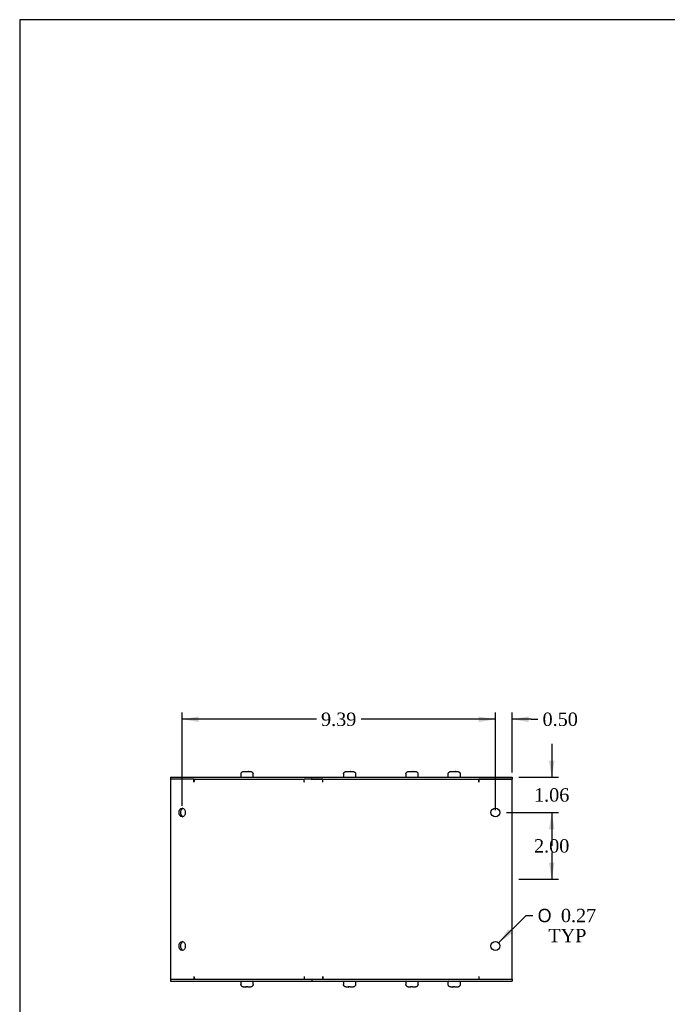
# Model space of a CAD drawing. Header units: inches. Extents: x 0.2 to 77.9, y -0.5 to 51.8.
# Tile 2 of 7: x 0.2 to 19.7, y 22.2 to 51.8. Entities that reach past the tile are written whole.
import ezdxf
from ezdxf.enums import TextEntityAlignment as Align

# ---------------------------------------------------------------- set-up
doc = ezdxf.new("R2010")
doc.units = ezdxf.units.IN
doc.header["$MEASUREMENT"] = 0
for name, color, linetype in [('COM55573-3', 7, 'Continuous'), ('COM55575-3', 7, 'Continuous'), ('Default', 7, 'Continuous'), ('SCS19491', 7, 'Continuous')]:
    doc.layers.add(name, color=color, linetype=linetype)
doc.styles.add('SEACAD_Solid_Edge_ANSI1_Symbols', font='txt')
doc.styles.add('SEACAD_Times_New_Roman', font='times.ttf')
doc.dimstyles.new('HAMMOND_(STH_-_66x44)', dxfattribs={"dimtxt": 0.4, "dimasz": 0.5, "dimexe": 0.2, "dimexo": 0.2, "dimgap": 0.1, "dimtad": 0, "dimtih": 1, "dimtoh": 1, "dimzin": 0, "dimdsep": 46, "dimtxsty": 'SEACAD_Times_New_Roman', "dimblk1": '_SE_FILLED', "dimblk2": '_SE_FILLED', "dimsah": 1, "dimcen": 0.2, "dimadec": 0, "dimazin": 0, "dimtfac": 0.8, "dimtofl": 0, "dimtmove": 0, "dimatfit": 3, "dimfxl": 1, "dimtolj": 1, "dimtzin": 0, "dimarcsym": 0})

# ---------------------------------------------------------------- blocks, each defined once
blk = doc.blocks.new('SE3')
at = {"layer": 'COM55573-3', "color": 7, "linetype": 'Continuous'}
for p, q in [((4.754, 29.043), (8.997, 29.043)), ((4.754, 29.043), (4.754, 28.986)), ((5.461, 28.986), (8.763, 28.986)), ((8.974, 28.986), (8.997, 28.986)), ((8.997, 29.043), (14.997, 29.043)), ((8.997, 29.043), (8.997, 28.986)), ((8.997, 28.986), (14.997, 28.986)), ((14.997, 29.043), (14.997, 28.986)), ((4.754, 22.986), (4.754, 22.929)), ((4.754, 22.929), (8.997, 22.929)), ((5.461, 22.986), (8.763, 22.986)), ((8.974, 22.986), (8.997, 22.986)), ((8.997, 22.986), (14.997, 22.986)), ((8.997, 22.986), (8.997, 22.929)), ((8.997, 22.929), (14.997, 22.929)), ((14.997, 22.986), (14.997, 22.929))]:
    blk.add_line(p, q, dxfattribs=at)
at = {"layer": 'COM55575-3', "color": 7, "linetype": 'Continuous'}
for p, q in [((4.754, 28.986), (4.754, 22.986)), ((5.461, 28.986), (4.754, 28.986)), ((5.461, 28.9), (5.461, 28.986)), ((5.461, 28.986), (5.461, 28.986)), ((5.501, 28.981), (5.501, 28.986)), ((8.971, 28.986), (8.763, 28.986)), ((8.763, 28.9), (8.763, 28.986)), ((8.971, 28.986), (8.974, 28.986)), ((9.328, 28.986), (9.032, 28.986)), ((9.328, 28.9), (9.328, 28.986)), ((9.328, 28.9), (9.328, 28.986)), ((14.997, 28.986), (13.997, 28.986)), ((13.997, 28.9), (13.997, 28.986)), ((13.997, 28.986), (13.997, 28.9)), ((14.997, 22.986), (14.997, 28.986)), ((5.461, 28.9), (5.461, 28.9)), ((8.762, 28.9), (8.763, 28.9)), ((9.328, 28.9), (9.328, 28.9)), ((13.997, 28.9), (13.997, 28.9)), ((5.461, 23.072), (5.461, 22.986)), ((5.461, 23.072), (5.461, 23.072)), ((8.763, 23.072), (8.762, 23.072)), ((8.763, 23.072), (8.763, 22.986)), ((9.328, 23.072), (9.328, 22.986)), ((9.328, 23.072), (9.328, 23.072)), ((9.328, 22.986), (9.328, 23.072)), ((13.997, 23.072), (13.997, 23.072)), ((13.997, 23.072), (13.997, 22.986)), ((13.997, 23.072), (13.997, 22.986)), ((4.754, 22.986), (5.461, 22.986)), ((5.461, 22.986), (5.461, 22.986)), ((5.501, 22.991), (5.501, 22.986)), ((8.763, 22.986), (8.971, 22.986)), ((8.974, 22.986), (8.971, 22.986)), ((9.032, 22.986), (9.328, 22.986)), ((13.997, 22.986), (14.997, 22.986))]:
    blk.add_line(p, q, dxfattribs=at)
for centre in [(14.497, 27.986), (14.497, 23.986)]:
    blk.add_circle(centre, 0.133, dxfattribs=at)
for centre, major_axis, start_param, end_param in [((5.522, 28.9), (0, -0.086), 3.141593, 4.712389), ((8.823, 28.9), (0, 0.086), 1.528001, 1.570796), ((5.148, 27.986), (0, -0.133), 3.357553, 6.067225), ((5.148, 23.986), (0, -0.133), 3.357553, 6.067225), ((5.522, 23.072), (0, -0.086), 4.712389, 6.283185), ((8.823, 23.072), (0, 0.086), 1.570796, 1.613592)]:
    blk.add_ellipse(centre, major_axis=major_axis, ratio=0.707107, start_param=start_param, end_param=end_param, dxfattribs=at)
for centre in [(5.107, 27.986), (5.107, 23.986)]:
    blk.add_ellipse(centre, major_axis=(0, -0.133), ratio=0.707107, dxfattribs=at)
at = {"layer": 'SCS19491', "color": 7, "linetype": 'Continuous'}
for p, q in [((6.865, 29.128), (6.865, 29.068)), ((6.868, 29.143), (6.866, 29.143)), ((6.959, 29.218), (7.031, 29.218)), ((7.032, 29.213), (7.092, 29.213)), ((7.086, 29.218), (7.083, 29.218)), ((7.088, 29.218), (7.086, 29.218)), ((7.086, 29.218), (7.086, 29.213)), ((7.09, 29.218), (7.088, 29.218)), ((7.088, 29.213), (7.088, 29.218)), ((7.09, 29.218), (7.145, 29.218)), ((7.092, 29.213), (7.09, 29.218)), ((7.236, 29.143), (7.238, 29.143)), ((7.24, 29.068), (7.24, 29.128)), ((9.939, 29.128), (9.939, 29.068)), ((9.943, 29.143), (9.94, 29.143)), ((10.034, 29.218), (10.105, 29.218)), ((10.106, 29.213), (10.166, 29.213)), ((10.16, 29.218), (10.158, 29.218)), ((10.162, 29.218), (10.16, 29.218)), ((10.16, 29.218), (10.16, 29.213)), ((10.165, 29.218), (10.162, 29.218)), ((10.162, 29.213), (10.162, 29.218)), ((10.165, 29.218), (10.219, 29.218)), ((10.166, 29.213), (10.165, 29.218)), ((10.31, 29.143), (10.313, 29.143)), ((10.314, 29.068), (10.314, 29.128)), ((11.809, 29.128), (11.809, 29.068)), ((11.813, 29.143), (11.81, 29.143)), ((11.904, 29.218), (11.975, 29.218)), ((11.976, 29.213), (12.036, 29.213)), ((12.03, 29.218), (12.028, 29.218)), ((12.033, 29.218), (12.03, 29.218)), ((12.03, 29.218), (12.03, 29.213)), ((12.035, 29.218), (12.033, 29.218)), ((12.033, 29.213), (12.033, 29.218)), ((12.035, 29.218), (12.089, 29.218)), ((12.036, 29.213), (12.035, 29.218)), ((12.18, 29.143), (12.183, 29.143)), ((12.184, 29.068), (12.184, 29.128)), ((13.075, 29.128), (13.075, 29.068)), ((13.079, 29.143), (13.077, 29.143)), ((13.17, 29.218), (13.241, 29.218)), ((13.243, 29.213), (13.303, 29.213)), ((13.297, 29.218), (13.294, 29.218)), ((13.299, 29.218), (13.297, 29.218)), ((13.297, 29.218), (13.297, 29.213)), ((13.301, 29.218), (13.299, 29.218)), ((13.299, 29.213), (13.299, 29.218)), ((13.301, 29.218), (13.356, 29.218)), ((13.303, 29.213), (13.301, 29.218)), ((13.447, 29.143), (13.449, 29.143)), ((13.45, 29.068), (13.45, 29.128)), ((6.865, 22.904), (6.865, 22.844)), ((6.868, 22.829), (6.866, 22.829)), ((7.014, 22.754), (6.959, 22.754)), ((7.073, 22.758), (7.013, 22.759)), ((7.013, 22.759), (7.014, 22.754)), ((7.014, 22.754), (7.016, 22.754)), ((7.016, 22.759), (7.016, 22.754)), ((7.016, 22.754), (7.019, 22.754)), ((7.019, 22.754), (7.019, 22.759)), ((7.019, 22.754), (7.021, 22.754)), ((7.145, 22.754), (7.074, 22.754)), ((7.236, 22.829), (7.238, 22.829)), ((7.24, 22.844), (7.24, 22.904)), ((9.939, 22.904), (9.939, 22.844)), ((9.943, 22.829), (9.94, 22.829)), ((10.088, 22.754), (10.034, 22.754)), ((10.147, 22.758), (10.087, 22.759)), ((10.087, 22.759), (10.088, 22.754)), ((10.088, 22.754), (10.09, 22.754)), ((10.09, 22.759), (10.09, 22.754)), ((10.09, 22.754), (10.093, 22.754)), ((10.093, 22.754), (10.093, 22.759)), ((10.093, 22.754), (10.095, 22.754)), ((10.219, 22.754), (10.148, 22.754)), ((10.31, 22.829), (10.313, 22.829)), ((10.314, 22.844), (10.314, 22.904)), ((11.809, 22.904), (11.809, 22.844)), ((11.813, 22.829), (11.81, 22.829)), ((11.958, 22.754), (11.904, 22.754)), ((12.017, 22.758), (11.957, 22.759)), ((11.957, 22.759), (11.958, 22.754)), ((11.958, 22.754), (11.961, 22.754)), ((11.961, 22.759), (11.961, 22.754)), ((11.961, 22.754), (11.963, 22.754)), ((11.963, 22.754), (11.963, 22.759)), ((11.963, 22.754), (11.966, 22.754)), ((12.089, 22.754), (12.018, 22.754)), ((12.18, 22.829), (12.183, 22.829)), ((12.184, 22.844), (12.184, 22.904)), ((13.075, 22.904), (13.075, 22.844)), ((13.079, 22.829), (13.077, 22.829)), ((13.225, 22.754), (13.17, 22.754)), ((13.283, 22.758), (13.223, 22.759)), ((13.223, 22.759), (13.225, 22.754)), ((13.225, 22.754), (13.227, 22.754)), ((13.227, 22.759), (13.227, 22.754)), ((13.227, 22.754), (13.229, 22.754)), ((13.229, 22.754), (13.229, 22.759)), ((13.229, 22.754), (13.232, 22.754)), ((13.356, 22.754), (13.284, 22.754)), ((13.449, 22.829), (13.447, 22.829)), ((13.45, 22.844), (13.45, 22.904))]:
    blk.add_line(p, q, dxfattribs=at)
for centre, radius, start, end in [((6.955, 29.128), 0.09, 170.4059, 180), ((6.89, 29.068), 0.025, 180, 270), ((7.215, 29.068), 0.025, 270, 0), ((7.15, 29.128), 0.09, 0, 9.5941), ((10.029, 29.128), 0.09, 170.4059, 180), ((9.964, 29.068), 0.025, 180, 270), ((10.289, 29.068), 0.025, 270, 0), ((10.224, 29.128), 0.09, 0, 9.5941), ((11.899, 29.128), 0.09, 170.4059, 180), ((11.834, 29.068), 0.025, 180, 270), ((12.159, 29.068), 0.025, 270, 0), ((12.094, 29.128), 0.09, 0, 9.5941), ((13.165, 29.128), 0.09, 170.4059, 180), ((13.1, 29.068), 0.025, 180, 270), ((13.425, 29.068), 0.025, 270, 0), ((13.36, 29.128), 0.09, 0, 9.5941), ((6.89, 22.904), 0.025, 90, 180), ((6.955, 22.844), 0.09, 180, 189.5941), ((7.215, 22.904), 0.025, 0, 90), ((7.15, 22.844), 0.09, 350.4059, 0), ((9.964, 22.904), 0.025, 90, 180), ((10.029, 22.844), 0.09, 180, 189.5941), ((10.289, 22.904), 0.025, 0, 90), ((10.224, 22.844), 0.09, 350.4059, 0), ((11.834, 22.904), 0.025, 90, 180), ((11.899, 22.844), 0.09, 180, 189.5941), ((12.159, 22.904), 0.025, 0, 90), ((12.094, 22.844), 0.09, 350.4059, 0), ((13.1, 22.904), 0.025, 90, 180), ((13.165, 22.844), 0.09, 180, 189.5941), ((13.425, 22.904), 0.025, 0, 90), ((13.36, 22.844), 0.09, 350.4059, 0)]:
    blk.add_arc(centre, radius, start, end, dxfattribs=at)
for points in [[(6.868, 29.143), (6.869, 29.148), (6.871, 29.153), (6.874, 29.163), (6.877, 29.168), (6.882, 29.177), (6.885, 29.182), (6.892, 29.19), (6.896, 29.194), (6.904, 29.2), (6.909, 29.204), (6.918, 29.209), (6.923, 29.211), (6.933, 29.214), (6.938, 29.216), (6.949, 29.217), (6.954, 29.218), (6.959, 29.218)], [(7.145, 29.218), (7.15, 29.218), (7.156, 29.217), (7.166, 29.216), (7.171, 29.214), (7.181, 29.211), (7.186, 29.209), (7.196, 29.203), (7.2, 29.2), (7.208, 29.194), (7.212, 29.19), (7.219, 29.182), (7.222, 29.177), (7.228, 29.168), (7.23, 29.163), (7.234, 29.153), (7.235, 29.148), (7.236, 29.143)], [(9.943, 29.143), (9.944, 29.148), (9.945, 29.153), (9.949, 29.163), (9.951, 29.168), (9.956, 29.177), (9.959, 29.182), (9.966, 29.19), (9.97, 29.194), (9.978, 29.2), (9.983, 29.204), (9.992, 29.209), (9.997, 29.211), (10.007, 29.214), (10.013, 29.216), (10.023, 29.217), (10.028, 29.218), (10.034, 29.218)], [(10.219, 29.218), (10.225, 29.218), (10.23, 29.217), (10.241, 29.216), (10.246, 29.214), (10.256, 29.211), (10.261, 29.209), (10.27, 29.203), (10.274, 29.2), (10.283, 29.194), (10.287, 29.19), (10.294, 29.182), (10.297, 29.177), (10.302, 29.168), (10.304, 29.163), (10.308, 29.153), (10.309, 29.148), (10.31, 29.143)], [(11.813, 29.143), (11.814, 29.148), (11.815, 29.153), (11.819, 29.163), (11.821, 29.168), (11.827, 29.177), (11.83, 29.182), (11.837, 29.19), (11.84, 29.194), (11.849, 29.2), (11.853, 29.204), (11.863, 29.209), (11.867, 29.211), (11.877, 29.214), (11.883, 29.216), (11.893, 29.217), (11.899, 29.218), (11.904, 29.218)], [(12.089, 29.218), (12.095, 29.218), (12.1, 29.217), (12.111, 29.216), (12.116, 29.214), (12.126, 29.211), (12.131, 29.209), (12.14, 29.203), (12.145, 29.2), (12.153, 29.194), (12.157, 29.19), (12.164, 29.182), (12.167, 29.177), (12.172, 29.168), (12.175, 29.163), (12.178, 29.153), (12.18, 29.148), (12.18, 29.143)], [(13.079, 29.143), (13.08, 29.148), (13.081, 29.153), (13.085, 29.163), (13.087, 29.168), (13.093, 29.177), (13.096, 29.182), (13.103, 29.19), (13.107, 29.194), (13.115, 29.2), (13.119, 29.204), (13.129, 29.209), (13.134, 29.211), (13.144, 29.214), (13.149, 29.216), (13.159, 29.217), (13.165, 29.218), (13.17, 29.218)], [(13.356, 29.218), (13.361, 29.218), (13.366, 29.217), (13.377, 29.216), (13.382, 29.214), (13.392, 29.211), (13.397, 29.209), (13.407, 29.203), (13.411, 29.2), (13.419, 29.194), (13.423, 29.19), (13.43, 29.182), (13.433, 29.177), (13.438, 29.168), (13.441, 29.163), (13.444, 29.153), (13.446, 29.148), (13.447, 29.143)], [(6.959, 22.754), (6.954, 22.754), (6.949, 22.754), (6.938, 22.756), (6.933, 22.757), (6.923, 22.761), (6.918, 22.763), (6.909, 22.768), (6.904, 22.771), (6.896, 22.778), (6.892, 22.782), (6.885, 22.79), (6.882, 22.794), (6.877, 22.804), (6.874, 22.808), (6.871, 22.819), (6.869, 22.824), (6.868, 22.829)], [(7.236, 22.829), (7.235, 22.824), (7.234, 22.818), (7.23, 22.808), (7.228, 22.804), (7.222, 22.794), (7.219, 22.79), (7.212, 22.782), (7.208, 22.778), (7.2, 22.771), (7.196, 22.768), (7.186, 22.763), (7.181, 22.761), (7.171, 22.757), (7.166, 22.756), (7.156, 22.754), (7.15, 22.754), (7.145, 22.754)], [(10.034, 22.754), (10.028, 22.754), (10.023, 22.754), (10.012, 22.756), (10.007, 22.757), (9.997, 22.761), (9.992, 22.763), (9.983, 22.768), (9.978, 22.771), (9.97, 22.778), (9.966, 22.782), (9.959, 22.79), (9.956, 22.794), (9.951, 22.804), (9.949, 22.808), (9.945, 22.819), (9.944, 22.824), (9.943, 22.829)], [(10.31, 22.829), (10.309, 22.824), (10.308, 22.818), (10.304, 22.808), (10.302, 22.804), (10.297, 22.794), (10.293, 22.79), (10.287, 22.782), (10.283, 22.778), (10.274, 22.771), (10.27, 22.768), (10.261, 22.763), (10.256, 22.761), (10.246, 22.757), (10.24, 22.756), (10.23, 22.754), (10.225, 22.754), (10.219, 22.754)], [(11.904, 22.754), (11.899, 22.754), (11.893, 22.754), (11.883, 22.756), (11.877, 22.757), (11.867, 22.761), (11.862, 22.763), (11.853, 22.768), (11.849, 22.771), (11.84, 22.778), (11.837, 22.782), (11.83, 22.79), (11.827, 22.794), (11.821, 22.804), (11.819, 22.808), (11.815, 22.819), (11.814, 22.824), (11.813, 22.829)], [(12.18, 22.829), (12.18, 22.824), (12.178, 22.818), (12.175, 22.808), (12.172, 22.804), (12.167, 22.794), (12.164, 22.79), (12.157, 22.782), (12.153, 22.778), (12.145, 22.771), (12.14, 22.768), (12.131, 22.763), (12.126, 22.761), (12.116, 22.757), (12.111, 22.756), (12.1, 22.754), (12.095, 22.754), (12.089, 22.754)], [(13.17, 22.754), (13.165, 22.754), (13.159, 22.754), (13.149, 22.756), (13.144, 22.757), (13.134, 22.761), (13.129, 22.763), (13.119, 22.768), (13.115, 22.771), (13.107, 22.778), (13.103, 22.782), (13.096, 22.79), (13.093, 22.794), (13.087, 22.804), (13.085, 22.808), (13.081, 22.819), (13.08, 22.824), (13.079, 22.829)], [(13.447, 22.829), (13.446, 22.824), (13.444, 22.818), (13.441, 22.808), (13.439, 22.804), (13.433, 22.794), (13.43, 22.79), (13.423, 22.782), (13.419, 22.778), (13.411, 22.771), (13.406, 22.768), (13.397, 22.763), (13.392, 22.761), (13.382, 22.757), (13.377, 22.756), (13.366, 22.754), (13.361, 22.754), (13.356, 22.754)]]:
    blk.add_open_spline(points, degree=3, knots=[0, 0, 0, 0, 0.125, 0.125, 0.25, 0.25, 0.375, 0.375, 0.5, 0.5, 0.625, 0.625, 0.75, 0.75, 0.875, 0.875, 1, 1, 1, 1], dxfattribs=at)
for points in [[(7.031, 29.218), (7.031, 29.218), (7.031, 29.216), (7.032, 29.213)], [(7.083, 29.218), (7.083, 29.218), (7.082, 29.216), (7.082, 29.213)], [(10.105, 29.218), (10.105, 29.218), (10.106, 29.216), (10.106, 29.213)], [(10.158, 29.218), (10.157, 29.218), (10.157, 29.216), (10.156, 29.213)], [(11.975, 29.218), (11.976, 29.218), (11.976, 29.216), (11.976, 29.213)], [(12.028, 29.218), (12.027, 29.218), (12.027, 29.216), (12.027, 29.213)], [(13.241, 29.218), (13.242, 29.218), (13.242, 29.216), (13.243, 29.213)], [(13.294, 29.218), (13.294, 29.218), (13.293, 29.216), (13.293, 29.213)], [(7.021, 22.754), (7.021, 22.754), (7.022, 22.755), (7.022, 22.758)], [(7.074, 22.754), (7.073, 22.754), (7.073, 22.755), (7.073, 22.758)], [(10.095, 22.754), (10.096, 22.754), (10.096, 22.755), (10.096, 22.758)], [(10.148, 22.754), (10.148, 22.754), (10.147, 22.755), (10.147, 22.758)], [(11.966, 22.754), (11.966, 22.754), (11.966, 22.755), (11.967, 22.758)], [(12.018, 22.754), (12.018, 22.754), (12.017, 22.755), (12.017, 22.758)], [(13.232, 22.754), (13.232, 22.754), (13.233, 22.755), (13.233, 22.758)], [(13.284, 22.754), (13.284, 22.754), (13.284, 22.755), (13.283, 22.758)]]:
    blk.add_open_spline(points, degree=3, dxfattribs=at)
blk = doc.blocks.new('DMBLK8100')
at = {"layer": 'Default', "linetype": 'Continuous', "transparency": 16777216}
for points in [[(13.997, 30.865), (13.997, 30.699), (14.497, 30.782)], [(15.497, 30.865), (14.997, 30.782), (15.497, 30.699)]]:
    blk.add_hatch(color=7, dxfattribs=at).paths.add_polyline_path(points)
at = {"layer": 'Default', "color": 7, "linetype": 'Continuous', "transparency": 16777216}
for p, q in [((14.497, 30.782), (13.497, 30.782)), ((14.497, 28.053), (14.497, 30.982)), ((14.997, 29.186), (14.997, 30.982)), ((15.571, 30.782), (14.997, 30.782)), ((15.571, 30.782), (15.771, 30.782))]:
    blk.add_line(p, q, dxfattribs=at)
at = {"layer": 'Default', "color": 7, "linetype": 'Continuous', "transparency": 16777216, "style": 'SEACAD_Times_New_Roman'}
blk.add_text('0.50', height=0.4, dxfattribs=at).set_placement((15.911, 30.982), align=Align.TOP_LEFT)
blk = doc.blocks.new('_SE_FILLED')
at = {"color": 0}
blk.add_line((0, 0), (-1, 0), dxfattribs=at)
blk.add_solid([(0, 0), (-1, -0.1665), (-1, 0.1665), (0, 0)], dxfattribs=at)
blk = doc.blocks.new('DMBLK8111')
at = {"layer": 'Default', "linetype": 'Continuous', "transparency": 16777216}
for points in [[(16.27, 29.543), (16.104, 29.543), (16.187, 29.043)], [(16.27, 27.486), (16.187, 27.986), (16.104, 27.486)]]:
    blk.add_hatch(color=7, dxfattribs=at).paths.add_polyline_path(points)
at = {"layer": 'Default', "color": 7, "linetype": 'Continuous', "transparency": 16777216}
for p, q in [((16.187, 30.043), (16.187, 29.043)), ((15.197, 29.043), (16.387, 29.043)), ((14.83, 27.986), (16.387, 27.986)), ((16.187, 27.986), (16.187, 26.986))]:
    blk.add_line(p, q, dxfattribs=at)
at = {"layer": 'Default', "color": 7, "linetype": 'Continuous', "transparency": 16777216, "style": 'SEACAD_Times_New_Roman'}
blk.add_text('1.06', height=0.4, dxfattribs=at).set_placement((15.656, 28.714), align=Align.TOP_LEFT)
blk = doc.blocks.new('DMBLK8112')
at = {"layer": 'Default', "linetype": 'Continuous', "transparency": 16777216}
for points in [[(16.27, 27.486), (16.187, 27.986), (16.104, 27.486)], [(16.27, 26.486), (16.104, 26.486), (16.187, 25.986)]]:
    blk.add_hatch(color=7, dxfattribs=at).paths.add_polyline_path(points)
at = {"layer": 'Default', "color": 7, "linetype": 'Continuous', "transparency": 16777216}
for p, q in [((14.83, 27.986), (16.387, 27.986)), ((16.187, 27.986), (16.187, 27.326)), ((16.187, 26.786), (16.187, 25.986)), ((15.197, 25.986), (16.387, 25.986))]:
    blk.add_line(p, q, dxfattribs=at)
at = {"layer": 'Default', "color": 7, "linetype": 'Continuous', "transparency": 16777216, "style": 'SEACAD_Times_New_Roman'}
blk.add_text('2.00', height=0.4, dxfattribs=at).set_placement((15.656, 27.186), align=Align.TOP_LEFT)
blk = doc.blocks.new('DMBLK8120')
at = {"layer": 'Default', "linetype": 'Continuous', "transparency": 16777216}
for points in [[(5.607, 30.865), (5.107, 30.782), (5.607, 30.699)], [(13.997, 30.865), (13.997, 30.699), (14.497, 30.782)]]:
    blk.add_hatch(color=7, dxfattribs=at).paths.add_polyline_path(points)
at = {"layer": 'Default', "color": 7, "linetype": 'Continuous', "transparency": 16777216}
for p, q in [((5.107, 28.186), (5.107, 30.982)), ((9.131, 30.782), (5.107, 30.782)), ((14.497, 30.782), (10.473, 30.782)), ((14.497, 28.186), (14.497, 30.982))]:
    blk.add_line(p, q, dxfattribs=at)
at = {"layer": 'Default', "color": 7, "linetype": 'Continuous', "transparency": 16777216, "style": 'SEACAD_Times_New_Roman'}
blk.add_text('9.39', height=0.4, dxfattribs=at).set_placement((9.271, 30.982), align=Align.TOP_LEFT)
blk = doc.blocks.new('DMBLK8121')
at = {"layer": 'Default', "linetype": 'Continuous', "transparency": 16777216}
blk.add_hatch(color=7, dxfattribs=at).paths.add_polyline_path([(14.889, 24.489), (14.591, 24.079), (15.006, 24.371)])
at = {"layer": 'Default', "color": 7, "linetype": 'Continuous', "transparency": 16777216}
for p, q in [((14.591, 24.079), (15.424, 24.899)), ((15.424, 24.899), (15.624, 24.899))]:
    blk.add_line(p, q, dxfattribs=at)
for s, style, p in [('O', 'SEACAD_Solid_Edge_ANSI1_Symbols', (15.764, 25.099)), ('0.27', 'SEACAD_Times_New_Roman', (16.461, 25.099)), ('TYP', 'SEACAD_Times_New_Roman', (16.084, 24.499))]:
    blk.add_text(s, height=0.4, dxfattribs=dict(at, style=style)).set_placement(p, align=Align.TOP_LEFT)
blk = doc.blocks.new('BORDER')
at = {"layer": 'Default', "color": 7, "linetype": 'Continuous'}
for p, q in [((0, 27.86), (-41.86, 27.86)), ((-41.86, 27.86), (-41.86, 0))]:
    blk.add_line(p, q, dxfattribs=at)

msp = doc.modelspace()

# ---------------------------------------------------------------- block references
at = {"layer": 'Default', "color": 7, "xscale": 1.855, "yscale": 1.855, "zscale": 1.855}
msp.add_blockref('BORDER', (77.888, 0.072), dxfattribs=at)
at = {"layer": 'Default'}
msp.add_blockref('SE3', (0, 0), dxfattribs=at)

# ---------------------------------------------------------------- dimensions: what is measured, and where the dimension line sits
at = {"layer": 'Default', "color": 7, "linetype": 'Continuous'}
dim = msp.add_linear_dim(base=(5.107, 30.782), p1=(14.497, 27.986), p2=(5.107, 27.986), text='\\A1;<>', dimstyle='HAMMOND_(STH_-_66x44)', dxfattribs=at)
dim.commit()
dim.dimension.update_dxf_attribs({"geometry": 'DMBLK8120', "text_midpoint": (9.802, 30.782), "dimtype": 160})
dim = msp.add_linear_dim(base=(14.497, 30.782), p1=(14.997, 28.986), p2=(14.497, 27.853), text='\\A1;<>', dimstyle='HAMMOND_(STH_-_66x44)', override={"dimtmove": 1}, dxfattribs=at)
dim.commit()
dim.dimension.update_dxf_attribs({"geometry": 'DMBLK8100', "text_midpoint": (15.771, 30.782), "dimtype": 160})
for base, p1, p2, picture, middle in [((16.187, 27.986), (14.997, 29.043), (14.63, 27.986), 'DMBLK8111', (16.187, 28.514)), ((16.187, 25.986), (14.63, 27.986), (14.997, 25.986), 'DMBLK8112', (16.187, 26.986))]:
    dim = msp.add_linear_dim(base=base, p1=p1, p2=p2, angle=90, text='\\A1;<>', dimstyle='HAMMOND_(STH_-_66x44)', dxfattribs=at)
    dim.commit()
    dim.dimension.update_dxf_attribs({"geometry": picture, "text_midpoint": middle, "dimtype": 160})
dim = msp.add_diameter_dim_2p(p1=(14.402, 23.893), p2=(14.591, 24.079), text='\\A1;<>\\PTYP', dimstyle='HAMMOND_(STH_-_66x44)', dxfattribs=at)
dim.commit()
dim.dimension.update_dxf_attribs({"geometry": 'DMBLK8121', "text_midpoint": (15.624, 24.899), "dimtype": 163})

doc.saveas('drawing.dxf')
